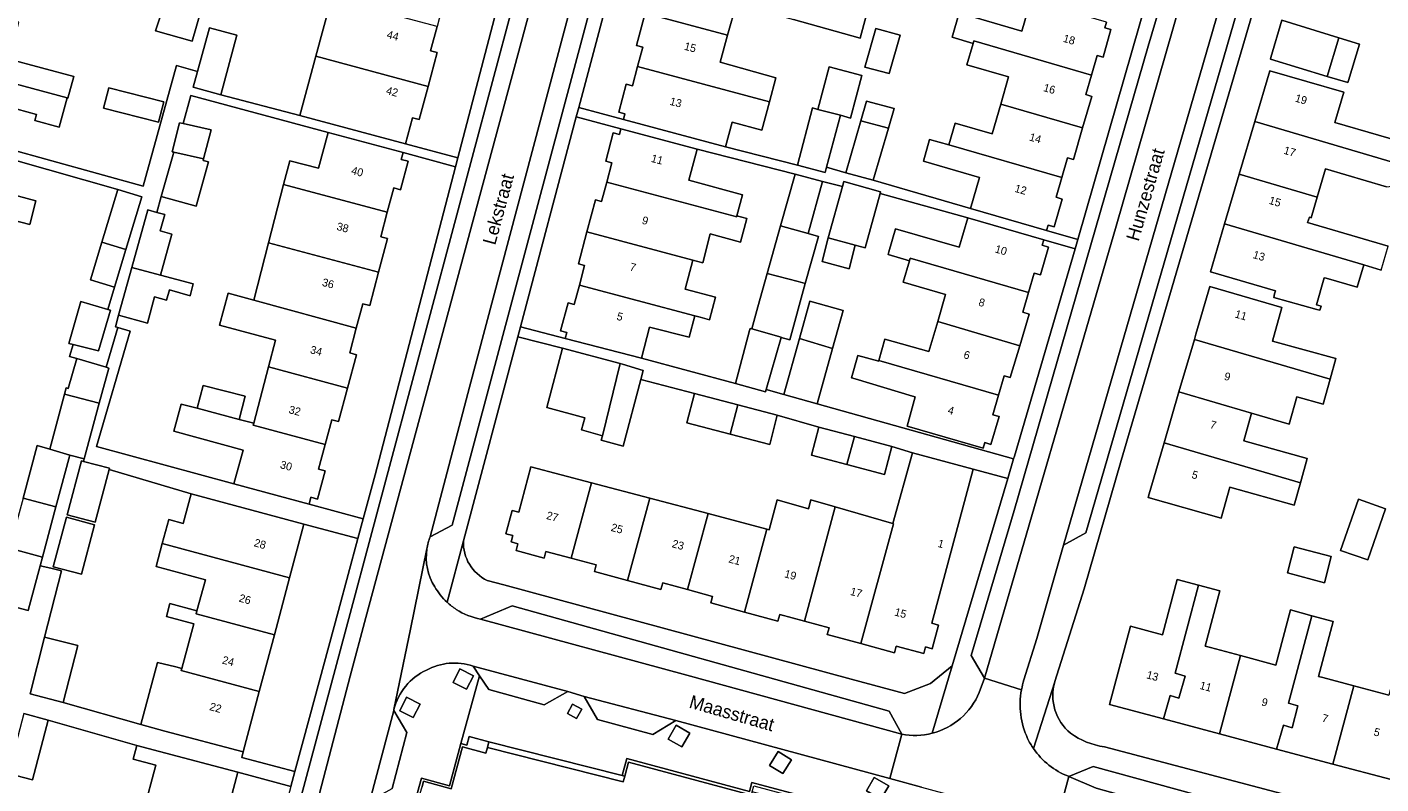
# Model space of a CAD drawing. Header units: metres. Extents: x 151448 to 154749, y 463108 to 465296.
# Tile 219 of 256: x 153521 to 153650, y 463618 to 463689. Entities that reach past the tile are written whole.
import ezdxf
from ezdxf.enums import TextEntityAlignment as Align

# ---------------------------------------------------------------- set-up
doc = ezdxf.new("R2010")
doc.units = ezdxf.units.M
for name, color, linetype, lineweight in [('B-PV-GR-GROENVOORZIENING-GV', 253, 'Continuous', 9), ('B-PV-IE-TERREINAFSCHEIDING_KUNSTMATIG_HEKWERK-G', 253, 'Continuous', 9), ('B-PV-IE-TERREINAFSCHEIDING_KUNSTMATIG_MUUR-GV', 253, 'Continuous', 9), ('B-PV-OG-BEBOUWING-GV', 1, 'Continuous', 9), ('B-PV-OG-BEBOUWING-T18', 2, 'Continuous', 9), ('B-PV-OG-TERREIN_ERF-GV', 253, 'Continuous', 9), ('B-PV-OG-TOPOGRAFIE-T18', 2, 'Continuous', 9), ('B-PV-VH-GESLOTENVERHARDING_KUNSTSTOF-GV', 253, 'Continuous', 9), ('B-PV-VH-OPENVERHARDING_BETONSTRAATSTEEN-GV', 253, 'Continuous', 9), ('B-PV-VH-OPENVERHARDING_STRAATBAKSTEEN-GV', 253, 'Continuous', 9), ('B-PV-VH-OPENVERHARDING_TEGEL-GV', 253, 'Continuous', 9)]:
    doc.layers.add(name, color=color, linetype=linetype, lineweight=lineweight)
doc.styles.add('Drong', font='txt', dxfattribs={"height": 1.8})

msp = doc.modelspace()

# ---------------------------------------------------------------- linework, layer by layer
at = {"layer": 'B-PV-GR-GROENVOORZIENING-GV', "flags": 128}
for points in [[(153563.412, 463627.831), (153562.126, 463628.482), (153561.475, 463627.198), (153562.759, 463626.548)], [(153558.348, 463625.136), (153557.062, 463625.787), (153556.411, 463624.503), (153557.695, 463623.853)], [(153572.33, 463624.256), (153573.197, 463623.764), (153573.699, 463624.648), (153572.83, 463625.139)], [(153583.955, 463622.395), (153582.658, 463623.135), (153581.912, 463621.825), (153583.208, 463621.086)], [(153577.533, 463618.357), (153564.877, 463621.556), (153564.729, 463621.016), (153577.633, 463617.754), (153577.777, 463618.292)], [(153593.614, 463619.854), (153592.359, 463620.637), (153591.539, 463619.323), (153592.794, 463618.54)], [(153602.846, 463617.39), (153601.471, 463618.184), (153600.73, 463616.902), (153602.106, 463616.108)]]:
    msp.add_lwpolyline(points, close=True, dxfattribs=at)
at = {"layer": 'B-PV-IE-TERREINAFSCHEIDING_KUNSTMATIG_HEKWERK-G', "flags": 128}
msp.add_lwpolyline([(153564.877, 463621.556), (153577.533, 463618.357)], dxfattribs=at)
at = {"layer": 'B-PV-IE-TERREINAFSCHEIDING_KUNSTMATIG_MUUR-GV', "flags": 128}
for points in [[(153564.729, 463621.016), (153564.877, 463621.556), (153563.009, 463622.068), (153562.786, 463621.255), (153562.224, 463621.409), (153561.122, 463617.386), (153558.474, 463618.112), (153557.943, 463616.173), (153558.204, 463616.102), (153558.365, 463616.689), (153558.526, 463617.277), (153558.672, 463617.812), (153561.291, 463617.094), (153562.384, 463621.082), (153564.582, 463620.48)], [(153577.533, 463618.357), (153577.777, 463618.292), (153578.135, 463619.631), (153589.804, 463616.502), (153589.884, 463616.802), (153590.039, 463617.379), (153594.771, 463616.11), (153594.619, 463615.544), (153594.482, 463615.035), (153595.043, 463614.885), (153597.153, 463614.319), (153597.438, 463615.386), (153602.173, 463614.116), (153602.007, 463613.497), (153602.296, 463613.42), (153602.533, 463614.301), (153589.849, 463617.702), (153589.62, 463616.848), (153577.966, 463619.973)]]:
    msp.add_lwpolyline(points, close=True, dxfattribs=at)
at = {"layer": 'B-PV-OG-BEBOUWING-GV', "flags": 128}
for points in [[(153579.722, 463690.695), (153587.551, 463688.608), (153588.382, 463691.603), (153593.791, 463690.102), (153600.123, 463688.345), (153600.709, 463690.45), (153598.224, 463691.142), (153594.162, 463692.23), (153594.131, 463692.111), (153581.61, 463695.448), (153581.118, 463693.602), (153580.538, 463693.757)], [(153512.071, 463692.057), (153511.245, 463688.979), (153511.808, 463688.828), (153511.139, 463686.337), (153524.829, 463682.662), (153524.902, 463682.642), (153525.453, 463684.696), (153519.325, 463686.345), (153520.232, 463689.866)], [(153536.683, 463688.048), (153537.597, 463691.13), (153534.185, 463692.031), (153533.23, 463689.027)], [(153559.109, 463683.756), (153559.972, 463686.975), (153559.335, 463687.145), (153559.951, 463689.444), (153549.923, 463692.132), (153548.437, 463686.617)], [(153622.092, 463684.838), (153622.63, 463686.701), (153623.207, 463686.534), (153623.941, 463689.163), (153623.388, 463689.323), (153623.542, 463689.854), (153616.352, 463691.952), (153615.486, 463688.985), (153609.534, 463690.722), (153608.864, 463688.424), (153610.864, 463687.84), (153610.929, 463688.065)], [(153587.551, 463688.608), (153579.722, 463690.695), (153578.906, 463687.634), (153579.485, 463687.479), (153578.996, 463685.643), (153591.528, 463682.303), (153592.135, 463684.58), (153586.841, 463686.049)], [(153639.148, 463686.495), (153639.1, 463686.331), (153644.498, 463684.702), (153645.593, 463688.362), (153640.193, 463690.036)], [(153537.206, 463685.183), (153536.793, 463683.668), (153539.414, 463682.954), (153540.954, 463688.61), (153538.334, 463689.324)], [(153602.897, 463684.991), (153603.921, 463688.609), (153601.621, 463689.26), (153600.584, 463685.595)], [(153610.864, 463687.84), (153610.276, 463685.815), (153614.237, 463684.669), (153613.485, 463682.069), (153621.265, 463679.811), (153622.134, 463682.808), (153621.554, 463682.976), (153622.092, 463684.838), (153610.929, 463688.065)], [(153645.593, 463688.362), (153644.498, 463684.702), (153646.452, 463684.112), (153646.515, 463684.32), (153647.552, 463687.755)], [(153524.057, 463679.875), (153524.829, 463682.662), (153511.139, 463686.337), (153510.47, 463683.846), (153509.876, 463684.005), (153509.124, 463681.197), (153509.718, 463681.038), (153509.577, 463680.514), (153519.046, 463677.891), (153520.073, 463681.598), (153521.904, 463681.091), (153521.744, 463680.516)], [(153548.437, 463686.617), (153546.923, 463680.993), (153556.963, 463678.301), (153557.629, 463680.783), (153558.266, 463680.612), (153559.109, 463683.756)], [(153578.996, 463685.643), (153578.507, 463683.808), (153577.922, 463683.964), (153577.211, 463681.296), (153577.796, 463681.14), (153577.654, 463680.609), (153587.35, 463678.024), (153587.976, 463680.372), (153590.812, 463679.616), (153591.528, 463682.303)], [(153596.123, 463681.577), (153598.258, 463681.014), (153599.231, 463680.757), (153600.294, 463684.786), (153597.185, 463685.606)], [(153639.034, 463685.246), (153637.611, 463680.429), (153652.927, 463675.909), (153653.506, 463677.93), (153645.231, 463680.325), (153646.066, 463683.211)], [(153528.769, 463683.63), (153528.275, 463681.684), (153533.501, 463680.358), (153533.994, 463682.301)], [(153600.201, 463680.502), (153602.835, 463679.808), (153603.377, 463681.653), (153600.728, 463682.356)], [(153596.939, 463676.09), (153598.258, 463681.014), (153596.123, 463681.577), (153595.608, 463681.713), (153594.174, 463676.297), (153596.808, 463675.6)], [(153613.485, 463682.069), (153612.674, 463679.266), (153609.172, 463680.278), (153608.572, 463678.202), (153619.282, 463675.109), (153619.822, 463676.98), (153620.395, 463676.814), (153621.265, 463679.811)], [(153534.95, 463677.519), (153537.773, 463676.88), (153538.507, 463679.635), (153535.855, 463680.225), (153535.484, 463680.308), (153534.787, 463677.558)], [(153584.66, 463677.807), (153577.412, 463679.735), (153577.265, 463679.184), (153576.681, 463679.34), (153575.971, 463676.673), (153576.556, 463676.517), (153576.067, 463674.679), (153588.418, 463671.393), (153588.437, 463671.467), (153588.975, 463673.475), (153583.871, 463674.843)], [(153600.201, 463680.502), (153598.79, 463675.57), (153601.376, 463674.843), (153602.835, 463679.808)], [(153637.611, 463680.429), (153636.139, 463675.439), (153643.548, 463673.251), (153644.342, 463675.937), (153650.127, 463674.223), (153652.533, 463674.533), (153652.927, 463675.909)], [(153518.919, 463673.69), (153519.72, 463676.789), (153510.077, 463679.361), (153509.951, 463678.889), (153509.376, 463679.042), (153508.662, 463676.341), (153509.231, 463676.189), (153508.727, 463674.298), (153518.789, 463671.615), (153518.717, 463671.328), (153521.266, 463670.637), (153521.834, 463672.912)], [(153555.221, 463671.806), (153555.84, 463674.125), (153556.487, 463673.953), (153557.221, 463676.653), (153556.561, 463676.829), (153556.733, 463677.471), (153549.598, 463679.389), (153548.689, 463676.007), (153545.959, 463676.708), (153545.375, 463674.434)], [(153619.282, 463675.109), (153608.572, 463678.202), (153606.73, 463678.722), (153606.143, 463676.663), (153611.475, 463675.124), (153610.623, 463672.174), (153617.834, 463670.092), (153617.981, 463670.601), (153618.562, 463670.433), (153619.323, 463673.071), (153618.742, 463673.239)], [(153537.773, 463676.88), (153534.95, 463677.519), (153533.768, 463673.305), (153537.077, 463672.376), (153538.258, 463676.584), (153537.733, 463676.732)], [(153576.067, 463674.679), (153575.578, 463672.84), (153574.993, 463672.996), (153574.183, 463669.952), (153584.233, 463667.269), (153585.209, 463667.005), (153585.878, 463669.752), (153588.767, 463668.978), (153589.367, 463671.218), (153588.437, 463671.467), (153588.418, 463671.393)], [(153592.585, 463670.532), (153595.203, 463669.812), (153596.555, 463674.744), (153593.96, 463675.421)], [(153602.022, 463673.58), (153602.072, 463673.764), (153598.595, 463674.717), (153598.464, 463674.246), (153597.109, 463669.385), (153599.676, 463668.682), (153600.61, 463668.426)], [(153649.614, 463666.329), (153650.283, 463668.597), (153642.623, 463670.843), (153642.803, 463671.341), (153642.967, 463671.282), (153643.548, 463673.251), (153636.139, 463675.439), (153634.744, 463670.717), (153647.969, 463666.814)], [(153528.12, 463668.982), (153530.411, 463668.29), (153531.915, 463673.27), (153529.624, 463673.962)], [(153543.959, 463668.926), (153554.406, 463666.137), (153555.254, 463669.313), (153554.602, 463669.487), (153555.221, 463671.806), (153545.375, 463674.434)], [(153533.7, 463665.847), (153534.774, 463669.732), (153533.659, 463670.041), (153534.087, 463671.589), (153533.344, 463671.794), (153532.472, 463672.035), (153530.961, 463666.572)], [(153617.575, 463669.184), (153610.365, 463671.284), (153609.555, 463668.502), (153603.487, 463670.249), (153602.854, 463668.051), (153602.781, 463667.797), (153604.822, 463667.21), (153604.893, 463667.457), (153616.12, 463664.187), (153616.659, 463666.04), (153617.257, 463665.865), (153618.008, 463668.506), (153617.427, 463668.675)], [(153643.514, 463662.6), (153643.799, 463662.521), (153643.908, 463662.913), (153643.483, 463663.031), (153644.2, 463665.606), (153644.406, 463665.546), (153647.344, 463664.698), (153647.969, 463666.814), (153634.744, 463670.717), (153633.403, 463666.171), (153639.572, 463664.35), (153639.487, 463664.06), (153639.433, 463663.736)], [(153574.183, 463669.952), (153573.374, 463666.908), (153573.958, 463666.752), (153573.467, 463664.904), (153584.434, 463661.986), (153584.944, 463661.851), (153585.816, 463661.62), (153586.385, 463663.767), (153583.508, 463664.529), (153584.233, 463667.269)], [(153592.585, 463670.532), (153591.31, 463665.998), (153594.255, 463665.239), (153594.928, 463665.049), (153596.176, 463669.528), (153595.203, 463669.812)], [(153596.514, 463667.142), (153599.081, 463666.452), (153599.676, 463668.682), (153597.109, 463669.385)], [(153530.411, 463668.29), (153528.12, 463668.982), (153527.04, 463665.406), (153529.331, 463664.714)], [(153542.555, 463663.462), (153552.284, 463660.802), (153552.907, 463663.135), (153553.558, 463662.961), (153554.406, 463666.137), (153543.959, 463668.926)], [(153604.822, 463667.21), (153604.235, 463665.171), (153608.244, 463664.003), (153607.5, 463661.45), (153615.292, 463659.141), (153616.185, 463662.158), (153615.58, 463662.334), (153616.12, 463664.187), (153604.893, 463667.457)], [(153533.7, 463665.847), (153530.961, 463666.572), (153529.711, 463662.056), (153532.442, 463661.3), (153533.126, 463663.776), (153534.246, 463663.464), (153534.543, 463664.439), (153536.509, 463663.886), (153536.795, 463665.012)], [(153592.633, 463659.934), (153593.444, 463659.718), (153594.928, 463665.049), (153594.255, 463665.239), (153591.31, 463665.998), (153590.418, 463662.827), (153589.84, 463660.74), (153592.641, 463659.963)], [(153573.467, 463664.904), (153572.975, 463663.055), (153572.39, 463663.211), (153571.683, 463660.553), (153572.268, 463660.397), (153572.119, 463659.839), (153579.361, 463657.966), (153580.126, 463660.923), (153583.906, 463659.946), (153584.434, 463661.986)], [(153631.878, 463659.747), (153644.764, 463655.97), (153645.308, 463657.921), (153639.31, 463659.595), (153640.196, 463662.77), (153633.351, 463664.776), (153632.019, 463660.23)], [(153525.392, 463659.255), (153527.79, 463658.655), (153528.925, 463662.52), (153528.689, 463662.588), (153526.128, 463663.331), (153524.979, 463659.358)], [(153552.284, 463660.802), (153542.555, 463663.462), (153540.109, 463664.13), (153539.306, 463661.11), (153544.607, 463659.661), (153543.949, 463657.141), (153551.445, 463655.124), (153552.299, 463658.298), (153551.662, 463658.469)], [(153594.371, 463659.82), (153597.511, 463658.899), (153598.512, 463662.481), (153595.361, 463663.362)], [(153592.633, 463659.934), (153592.641, 463659.963), (153589.84, 463660.74), (153589.836, 463660.741), (153589.688, 463660.782), (153589.633, 463660.583), (153588.308, 463655.557), (153591.146, 463654.772), (153591.205, 463654.978)], [(153606.671, 463658.602), (153602.487, 463659.772), (153601.923, 463657.753), (153613.282, 463654.445), (153613.821, 463656.293), (153614.398, 463656.125), (153615.292, 463659.141), (153607.5, 463661.45)], [(153597.511, 463658.899), (153594.371, 463659.82), (153592.887, 463654.508), (153596.038, 463653.628)], [(153644.764, 463655.97), (153631.878, 463659.747), (153630.415, 463654.757), (153637.289, 463652.742), (153640.878, 463651.691), (153641.608, 463654.313), (153644.107, 463653.616)], [(153525.735, 463657.926), (153524.924, 463655.088), (153524.735, 463655.142), (153524.573, 463654.541), (153527.876, 463653.685), (153528.789, 463657.033), (153528.529, 463657.109)], [(153573.661, 463651.164), (153575.661, 463650.609), (153577.342, 463657.465), (153571.863, 463658.909), (153570.383, 463653.294), (153573.976, 463652.297)], [(153613.282, 463654.445), (153601.923, 463657.753), (153601.9, 463657.672), (153599.919, 463658.226), (153599.325, 463656.099), (153599.667, 463655.997), (153605.099, 463654.374), (153605.364, 463654.298), (153604.615, 463651.523), (153611.82, 463649.425), (153611.975, 463649.958), (153612.556, 463649.789), (153613.325, 463652.427), (153612.744, 463652.596)], [(153543.949, 463657.141), (153542.551, 463651.796), (153542.504, 463651.616), (153549.325, 463649.782), (153549.954, 463652.122), (153550.592, 463651.951), (153551.445, 463655.124)], [(153579.312, 463655.939), (153579.539, 463656.797), (153577.573, 463657.404), (153577.342, 463657.465), (153575.661, 463650.609), (153575.548, 463650.184), (153577.643, 463649.63)], [(153537.158, 463653.216), (153541.167, 463652.16), (153541.727, 463654.349), (153537.747, 463655.367)], [(153524.573, 463654.541), (153523.165, 463649.328), (153525.092, 463648.774), (153526.436, 463648.412), (153527.876, 463653.685)], [(153588.505, 463653.538), (153584.393, 463654.612), (153583.669, 463651.837), (153587.781, 463650.763)], [(153628.998, 463649.918), (153641.946, 463646.125), (153642.594, 463648.446), (153636.56, 463650.13), (153637.289, 463652.742), (153630.415, 463654.757)], [(153541.167, 463652.16), (153537.158, 463653.216), (153535.639, 463653.616), (153534.956, 463651.028), (153541.53, 463649.251), (153540.665, 463646.049), (153547.802, 463644.12), (153547.977, 463644.771), (153548.615, 463644.6), (153549.333, 463647.27), (153548.696, 463647.442), (153549.325, 463649.782), (153542.504, 463651.616), (153542.551, 463651.796)], [(153592.267, 463652.556), (153588.505, 463653.538), (153587.781, 463650.763), (153591.543, 463649.781)], [(153596.214, 463651.43), (153595.51, 463648.774), (153598.877, 463647.881), (153599.584, 463650.537)], [(153603.154, 463649.59), (153599.584, 463650.537), (153598.877, 463647.881), (153602.45, 463646.934)], [(153523.165, 463649.328), (153521.977, 463649.683), (153520.633, 463644.668), (153523.764, 463643.85), (153525.092, 463648.774)], [(153603.234, 463642.277), (153603.303, 463642.258), (153600.207, 463630.879), (153603.397, 463630.011), (153603.57, 463630.652), (153606.175, 463629.949), (153606.338, 463630.558), (153606.985, 463630.384), (153607.59, 463632.634), (153606.943, 463632.808), (153610.872, 463647.434), (153605.094, 463648.984)], [(153641.946, 463646.125), (153628.998, 463649.918), (153627.587, 463645.103), (153627.479, 463644.735), (153634.425, 463642.796), (153635.241, 463645.718), (153641.356, 463644.011)], [(153528.816, 463647.392), (153528.848, 463647.513), (153526.371, 463648.173), (153526.191, 463648.221), (153524.825, 463643.1), (153527.482, 463642.392)], [(153574.608, 463646.149), (153568.87, 463647.67), (153567.726, 463643.35), (153567.098, 463643.517), (153566.498, 463641.305), (153567.139, 463641.135), (153566.977, 463640.523), (153567.631, 463640.347), (153567.462, 463639.719), (153570.117, 463639.003), (153570.286, 463639.63), (153572.675, 463638.986)], [(153545.946, 463637.131), (153547.3, 463642.211), (153536.612, 463645.091), (153535.852, 463642.272), (153534.473, 463642.643), (153533.861, 463640.39)], [(153574.608, 463646.149), (153572.675, 463638.986), (153575.065, 463638.341), (153574.895, 463637.714), (153578.054, 463636.862), (153580.162, 463644.678)], [(153520.633, 463644.668), (153519.363, 463639.927), (153522.48, 463639.085), (153523.764, 463643.85)], [(153578.054, 463636.862), (153581.212, 463636.01), (153581.381, 463636.638), (153583.747, 463635.999), (153585.693, 463643.212), (153580.162, 463644.678)], [(153589.138, 463633.871), (153592.331, 463633.008), (153592.501, 463633.638), (153594.843, 463633.006), (153597.769, 463643.854), (153595.452, 463644.524), (153595.22, 463643.665), (153592.267, 463644.515), (153591.499, 463641.674), (153591.263, 463641.737)], [(153600.207, 463630.879), (153603.303, 463642.258), (153603.234, 463642.277), (153603.127, 463642.306), (153597.769, 463643.854), (153594.843, 463633.006), (153597.185, 463632.374), (153597.016, 463631.747)], [(153648.354, 463638.828), (153650.043, 463643.68), (153647.458, 463644.58), (153645.769, 463639.728)], [(153527.43, 463642.157), (153524.763, 463642.868), (153523.511, 463638.17), (153526.178, 463637.459)], [(153589.138, 463633.871), (153591.263, 463641.737), (153585.693, 463643.212), (153583.747, 463635.999), (153586.114, 463635.361), (153585.945, 463634.734)], [(153519.363, 463639.927), (153518.002, 463634.846), (153521.117, 463634.029), (153522.262, 463638.275), (153522.48, 463639.085)], [(153544.502, 463631.714), (153545.946, 463637.131), (153533.861, 463640.39), (153533.264, 463638.193), (153537.947, 463636.92), (153537.153, 463633.999), (153537.076, 463633.717)], [(153641.368, 463640.072), (153640.715, 463637.582), (153644.23, 463636.66), (153644.883, 463639.15)], [(153628.951, 463623.743), (153629.571, 463625.944), (153630.404, 463625.705), (153631.001, 463627.788), (153630.049, 463628.087), (153632.28, 463636.424), (153630.251, 463636.966), (153628.845, 463631.707), (153625.802, 463632.52), (153623.823, 463625.113)], [(153630.049, 463628.087), (153631.001, 463627.788), (153630.404, 463625.705), (153629.571, 463625.944), (153628.951, 463623.743), (153634.273, 463622.321), (153636.254, 463629.741), (153633.407, 463630.501), (153632.906, 463630.635), (153634.308, 463635.882), (153632.28, 463636.424)], [(153543.065, 463626.322), (153544.502, 463631.714), (153537.076, 463633.717), (153537.153, 463633.999), (153534.587, 463634.698), (153534.249, 463633.457), (153536.857, 463632.747), (153535.708, 463628.52), (153535.655, 463628.324)], [(153643.028, 463633.528), (153640.999, 463634.071), (153639.603, 463628.846), (153636.254, 463629.741), (153634.273, 463622.321), (153639.686, 463620.874), (153640.328, 463623.133), (153641.162, 463622.893), (153641.699, 463624.976), (153640.806, 463625.216)], [(153647.009, 463626.871), (153644.063, 463627.659), (153643.661, 463627.766), (153645.057, 463632.986), (153643.028, 463633.528), (153640.806, 463625.216), (153641.699, 463624.976), (153641.162, 463622.893), (153640.328, 463623.133), (153639.686, 463620.874), (153645.026, 463619.447)], [(153522.678, 463631.503), (153521.302, 463626.108), (153524.453, 463625.304), (153525.829, 463630.699)], [(153650.554, 463617.97), (153651.255, 463620.554), (153652.148, 463620.315), (153652.626, 463622.279), (153651.673, 463622.518), (153653.839, 463630.628), (153651.749, 463631.186), (153650.357, 463625.977), (153647.009, 463626.871), (153645.026, 463619.447)], [(153541.54, 463620.603), (153543.065, 463626.322), (153535.655, 463628.324), (153535.708, 463628.52), (153535.145, 463628.673), (153533.41, 463629.102), (153531.834, 463623.19), (153534.1, 463622.586)], [(153523.035, 463623.623), (153520.72, 463624.239), (153519.211, 463618.566), (153521.526, 463617.95)], [(153533.585, 463620.653), (153531.449, 463621.223), (153531.104, 463619.928), (153533.24, 463619.358), (153532.074, 463614.984), (153532.027, 463614.808), (153539.467, 463612.824), (153541.025, 463618.67)]]:
    msp.add_lwpolyline(points, close=True, dxfattribs=at)
at = {"layer": 'B-PV-OG-TERREIN_ERF-GV', "flags": 128}
for points in [[(153581.198, 463710.995), (153573.407, 463681.74), (153577.654, 463680.609), (153577.796, 463681.14), (153577.211, 463681.296), (153577.922, 463683.964), (153578.507, 463683.808), (153578.996, 463685.643), (153579.485, 463687.479), (153578.906, 463687.634), (153579.722, 463690.695)], [(153641.366, 463704.441), (153638.494, 463694.517), (153624.934, 463648.241), (153621.396, 463636.082), (153618.624, 463627.293), (153618.611, 463627.253)], [(153623.542, 463689.854), (153623.388, 463689.323), (153623.941, 463689.163), (153623.207, 463686.534), (153622.63, 463686.701), (153622.092, 463684.838), (153621.554, 463682.976), (153622.134, 463682.808), (153621.265, 463679.811), (153620.395, 463676.814), (153619.822, 463676.98), (153619.282, 463675.109), (153618.742, 463673.239), (153619.323, 463673.071), (153618.562, 463670.433), (153617.981, 463670.601), (153617.834, 463670.092), (153620.818, 463669.23), (153628.87, 463697.323)], [(153519.046, 463677.891), (153532.048, 463674.289), (153535.219, 463685.733), (153537.206, 463685.183), (153538.334, 463689.324), (153540.954, 463688.61), (153539.414, 463682.954), (153546.923, 463680.993), (153548.437, 463686.617), (153549.923, 463692.132)], [(153588.382, 463691.603), (153587.551, 463688.608), (153586.841, 463686.049), (153592.135, 463684.58), (153591.528, 463682.303), (153590.812, 463679.616), (153587.976, 463680.372), (153587.35, 463678.024), (153594.174, 463676.297), (153595.608, 463681.713), (153596.123, 463681.577), (153597.185, 463685.606), (153600.294, 463684.786), (153599.231, 463680.757), (153598.258, 463681.014), (153596.939, 463676.09), (153598.79, 463675.57)], [(153598.79, 463675.57), (153600.201, 463680.502), (153600.728, 463682.356), (153603.377, 463681.653), (153602.835, 463679.808), (153601.376, 463674.843), (153610.623, 463672.174), (153611.475, 463675.124), (153606.143, 463676.663), (153606.73, 463678.722), (153608.572, 463678.202), (153609.172, 463680.278), (153612.674, 463679.266), (153613.485, 463682.069), (153614.237, 463684.669), (153610.276, 463685.815), (153610.864, 463687.84), (153608.864, 463688.424), (153609.534, 463690.722), (153615.486, 463688.985), (153616.352, 463691.952)], [(153600.709, 463690.45), (153600.123, 463688.345), (153593.791, 463690.102)], [(153519.325, 463686.345), (153525.453, 463684.696), (153524.902, 463682.642), (153524.829, 463682.662), (153524.057, 463679.875), (153521.744, 463680.516), (153521.904, 463681.091), (153520.073, 463681.598)], [(153649.614, 463666.329), (153647.969, 463666.814), (153647.344, 463664.698), (153644.406, 463665.546), (153644.2, 463665.606), (153643.483, 463663.031), (153643.908, 463662.913), (153643.799, 463662.521), (153643.514, 463662.6), (153639.433, 463663.736), (153639.487, 463664.06), (153639.572, 463664.35), (153633.403, 463666.171), (153634.744, 463670.717), (153636.139, 463675.439), (153637.611, 463680.429), (153639.034, 463685.246), (153646.066, 463683.211), (153645.231, 463680.325), (153653.506, 463677.93)], [(153520.633, 463644.668), (153521.977, 463649.683), (153523.165, 463649.328), (153524.573, 463654.541), (153524.735, 463655.142), (153524.924, 463655.088), (153525.735, 463657.926), (153525.061, 463658.123), (153525.392, 463659.255), (153524.979, 463659.358), (153526.128, 463663.331), (153528.689, 463662.588), (153529.331, 463664.714), (153527.04, 463665.406), (153528.12, 463668.982), (153529.624, 463673.962), (153519.72, 463676.789)], [(153650.127, 463674.223), (153644.342, 463675.937), (153643.548, 463673.251), (153642.967, 463671.282), (153642.803, 463671.341), (153642.623, 463670.843), (153650.283, 463668.597)], [(153518.919, 463673.69), (153521.834, 463672.912), (153521.266, 463670.637), (153518.717, 463671.328)], [(153598.877, 463647.881), (153595.51, 463648.774), (153596.214, 463651.43), (153592.267, 463652.556), (153591.543, 463649.781), (153587.781, 463650.763), (153583.669, 463651.837), (153584.393, 463654.612), (153579.312, 463655.939), (153577.643, 463649.63), (153575.548, 463650.184), (153575.661, 463650.609), (153573.661, 463651.164), (153573.976, 463652.297), (153570.383, 463653.294), (153571.863, 463658.909), (153567.613, 463659.985), (153562.455, 463640.62)], [(153564.727, 463636.87), (153566.303, 463636.443), (153599.289, 463627.507), (153604.344, 463626.155), (153606.829, 463627.08), (153608.869, 463628.777), (153614.156, 463646.553), (153610.872, 463647.434), (153606.943, 463632.808), (153607.59, 463632.634), (153606.985, 463630.384), (153606.338, 463630.558), (153606.175, 463629.949), (153603.57, 463630.652), (153603.397, 463630.011), (153600.207, 463630.879), (153597.016, 463631.747), (153597.185, 463632.374), (153594.843, 463633.006), (153592.501, 463633.638), (153592.331, 463633.008), (153589.138, 463633.871), (153585.945, 463634.734), (153586.114, 463635.361), (153583.747, 463635.999), (153581.381, 463636.638), (153581.212, 463636.01), (153578.054, 463636.862), (153574.895, 463637.714), (153575.065, 463638.341), (153572.675, 463638.986), (153570.286, 463639.63), (153570.117, 463639.003), (153567.462, 463639.719), (153567.631, 463640.347), (153566.977, 463640.523), (153567.139, 463641.135), (153566.498, 463641.305), (153567.098, 463643.517), (153567.726, 463643.35), (153568.87, 463647.67), (153574.608, 463646.149), (153580.162, 463644.678), (153585.693, 463643.212), (153591.263, 463641.737), (153591.499, 463641.674), (153592.267, 463644.515), (153595.22, 463643.665), (153595.452, 463644.524), (153597.769, 463643.854), (153603.127, 463642.306), (153603.234, 463642.277), (153605.094, 463648.984), (153603.154, 463649.59), (153602.45, 463646.934), (153598.877, 463647.881)], [(153650.554, 463617.97), (153645.026, 463619.447), (153639.686, 463620.874), (153634.273, 463622.321), (153628.951, 463623.743), (153623.823, 463625.113), (153625.802, 463632.52), (153628.845, 463631.707), (153630.251, 463636.966), (153632.28, 463636.424), (153634.308, 463635.882), (153632.906, 463630.635), (153633.407, 463630.501), (153636.254, 463629.741), (153639.603, 463628.846), (153640.999, 463634.071), (153643.028, 463633.528), (153645.057, 463632.986), (153643.661, 463627.766), (153644.063, 463627.659), (153647.009, 463626.871), (153650.357, 463625.977)], [(153532.074, 463614.984), (153533.24, 463619.358), (153531.104, 463619.928), (153531.449, 463621.223), (153523.035, 463623.623), (153521.526, 463617.95), (153519.211, 463618.566)], [(153623.326, 463621.084), (153657.636, 463612.052)], [(153546.077, 463617.324), (153541.025, 463618.67), (153539.467, 463612.824)]]:
    msp.add_lwpolyline(points, dxfattribs=at)
for points in [[(153559.951, 463689.444), (153559.335, 463687.145), (153559.972, 463686.975), (153559.109, 463683.756), (153558.266, 463680.612), (153557.629, 463680.783), (153556.963, 463678.301), (153561.929, 463676.968), (153569.197, 463704.793), (153564.389, 463706.094), (153564.219, 463705.456), (153564.872, 463705.282), (153564.149, 463702.568), (153563.497, 463702.742), (153562.882, 463700.435), (153562.268, 463698.128), (153562.902, 463697.959), (153562.052, 463694.765), (153561.202, 463691.572), (153560.567, 463691.742)], [(153536.683, 463688.048), (153533.23, 463689.027), (153534.185, 463692.031), (153537.597, 463691.13)], [(153644.498, 463684.702), (153639.1, 463686.331), (153639.148, 463686.495), (153640.193, 463690.036), (153645.593, 463688.362), (153647.552, 463687.755), (153646.515, 463684.32), (153646.452, 463684.112)], [(153601.621, 463689.26), (153603.921, 463688.609), (153602.897, 463684.991), (153600.584, 463685.595)], [(153528.769, 463683.63), (153533.994, 463682.301), (153533.501, 463680.358), (153528.275, 463681.684)], [(153537.158, 463653.216), (153537.747, 463655.367), (153541.727, 463654.349), (153541.167, 463652.16), (153542.551, 463651.796), (153543.949, 463657.141), (153544.607, 463659.661), (153539.306, 463661.11), (153540.109, 463664.13), (153542.555, 463663.462), (153543.959, 463668.926), (153545.375, 463674.434), (153545.959, 463676.708), (153548.689, 463676.007), (153549.598, 463679.389), (153536.581, 463682.888), (153535.855, 463680.225), (153538.507, 463679.635), (153537.773, 463676.88), (153537.733, 463676.732), (153538.258, 463676.584), (153537.077, 463672.376), (153533.768, 463673.305), (153533.344, 463671.794), (153534.087, 463671.589), (153533.659, 463670.041), (153534.774, 463669.732), (153533.7, 463665.847), (153536.795, 463665.012), (153536.509, 463663.886), (153534.543, 463664.439), (153534.246, 463663.464), (153533.126, 463663.776), (153532.442, 463661.3), (153529.711, 463662.056), (153529.401, 463660.936), (153529.629, 463660.869), (153530.807, 463660.524), (153527.606, 463649.577), (153540.665, 463646.049), (153541.53, 463649.251), (153534.956, 463651.028), (153535.639, 463653.616)], [(153574.183, 463669.952), (153574.993, 463672.996), (153575.578, 463672.84), (153576.067, 463674.679), (153576.556, 463676.517), (153575.971, 463676.673), (153576.681, 463679.34), (153577.265, 463679.184), (153577.412, 463679.735), (153573.173, 463680.862), (153567.867, 463660.939), (153567.867, 463660.938), (153572.119, 463659.839), (153572.268, 463660.397), (153571.683, 463660.553), (153572.39, 463663.211), (153572.975, 463663.055), (153573.467, 463664.904), (153573.958, 463666.752), (153573.374, 463666.908)], [(153552.284, 463660.802), (153551.662, 463658.469), (153552.299, 463658.298), (153551.445, 463655.124), (153550.592, 463651.951), (153549.954, 463652.122), (153549.325, 463649.782), (153548.696, 463647.442), (153549.333, 463647.27), (153548.615, 463644.6), (153547.977, 463644.771), (153547.802, 463644.12), (153552.944, 463642.73), (153554.07, 463646.882), (153561.711, 463676.133), (153556.733, 463677.471), (153556.561, 463676.829), (153557.221, 463676.653), (153556.487, 463673.953), (153555.84, 463674.125), (153555.221, 463671.806), (153554.602, 463669.487), (153555.254, 463669.313), (153554.406, 463666.137), (153553.558, 463662.961), (153552.907, 463663.135)], [(153591.31, 463665.998), (153592.585, 463670.532), (153593.96, 463675.421), (153584.66, 463677.807), (153583.871, 463674.843), (153588.975, 463673.475), (153588.437, 463671.467), (153589.367, 463671.218), (153588.767, 463668.978), (153585.878, 463669.752), (153585.209, 463667.005), (153584.233, 463667.269), (153583.508, 463664.529), (153586.385, 463663.767), (153585.816, 463661.62), (153584.944, 463661.851), (153584.434, 463661.986), (153583.906, 463659.946), (153580.126, 463660.923), (153579.361, 463657.966), (153588.308, 463655.557), (153589.633, 463660.583), (153589.688, 463660.782), (153589.836, 463660.741), (153589.84, 463660.74), (153590.418, 463662.827)], [(153594.371, 463659.82), (153595.361, 463663.362), (153598.512, 463662.481), (153597.511, 463658.899), (153596.038, 463653.628), (153614.709, 463648.414), (153614.784, 463648.666), (153620.554, 463668.334), (153617.575, 463669.184), (153617.427, 463668.675), (153618.008, 463668.506), (153617.257, 463665.865), (153616.659, 463666.04), (153616.12, 463664.187), (153615.58, 463662.334), (153616.185, 463662.158), (153615.292, 463659.141), (153614.398, 463656.125), (153613.821, 463656.293), (153613.282, 463654.445), (153612.744, 463652.596), (153613.325, 463652.427), (153612.556, 463649.789), (153611.975, 463649.958), (153611.82, 463649.425), (153604.615, 463651.523), (153605.364, 463654.298), (153605.099, 463654.374), (153599.667, 463655.997), (153599.325, 463656.099), (153599.919, 463658.226), (153601.9, 463657.672), (153601.923, 463657.753), (153602.487, 463659.772), (153606.671, 463658.602), (153607.5, 463661.45), (153608.244, 463664.003), (153604.235, 463665.171), (153604.822, 463667.21), (153602.781, 463667.797), (153602.854, 463668.051), (153603.487, 463670.249), (153609.555, 463668.502), (153610.365, 463671.284), (153602.022, 463673.58), (153600.61, 463668.426), (153599.676, 463668.682), (153599.081, 463666.452), (153596.514, 463667.142), (153597.109, 463669.385), (153598.464, 463674.246), (153596.555, 463674.744), (153595.203, 463669.812), (153596.176, 463669.528), (153594.928, 463665.049), (153593.444, 463659.718), (153592.633, 463659.934), (153591.205, 463654.978), (153592.887, 463654.508)], [(153636.56, 463650.13), (153642.594, 463648.446), (153641.946, 463646.125), (153641.356, 463644.011), (153635.241, 463645.718), (153634.425, 463642.796), (153627.479, 463644.735), (153627.587, 463645.103), (153628.998, 463649.918), (153630.415, 463654.757), (153631.878, 463659.747), (153632.019, 463660.23), (153633.351, 463664.776), (153640.196, 463662.77), (153639.31, 463659.595), (153645.308, 463657.921), (153644.764, 463655.97), (153644.107, 463653.616), (153641.608, 463654.313), (153640.878, 463651.691), (153637.289, 463652.742)], [(153533.41, 463629.102), (153535.145, 463628.673), (153535.708, 463628.52), (153536.857, 463632.747), (153534.249, 463633.457), (153534.587, 463634.698), (153537.153, 463633.999), (153537.947, 463636.92), (153533.264, 463638.193), (153533.861, 463640.39), (153534.473, 463642.643), (153535.852, 463642.272), (153536.612, 463645.091), (153528.816, 463647.392), (153527.482, 463642.392), (153524.825, 463643.1), (153526.191, 463648.221), (153526.371, 463648.173), (153526.436, 463648.412), (153525.092, 463648.774), (153523.764, 463643.85), (153522.48, 463639.085), (153522.262, 463638.275), (153523.28, 463638.024), (153524.279, 463637.778), (153522.678, 463631.503), (153525.829, 463630.699), (153524.453, 463625.304), (153531.834, 463623.19)], [(153648.354, 463638.828), (153645.769, 463639.728), (153647.458, 463644.58), (153650.043, 463643.68)], [(153527.43, 463642.157), (153526.178, 463637.459), (153523.511, 463638.17), (153524.763, 463642.868)], [(153544.502, 463631.714), (153543.065, 463626.322), (153541.54, 463620.603), (153541.402, 463620.087), (153546.456, 463618.739), (153547.831, 463623.871), (153550.582, 463634.018), (153552.433, 463640.843), (153547.3, 463642.211), (153545.946, 463637.131)], [(153641.368, 463640.072), (153644.883, 463639.15), (153644.23, 463636.66), (153640.715, 463637.582)]]:
    msp.add_lwpolyline(points, close=True, dxfattribs=at)
at = {"layer": 'B-PV-OG-TERREIN_ERF-GV'}
for points in [[(153562.455, 463640.62, 0.3004787), (153564.727, 463636.87)], [(153618.611, 463627.253, 0.2972542), (153620.116, 463622.371)], [(153620.116, 463622.371, 0.119899), (153623.326, 463621.084)]]:
    msp.add_lwpolyline(points, format="xyb", dxfattribs=at)
at = {"layer": 'B-PV-VH-GESLOTENVERHARDING_KUNSTSTOF-GV', "flags": 128}
msp.add_lwpolyline([(153595.043, 463614.885), (153594.482, 463615.035), (153594.619, 463615.544), (153589.884, 463616.802), (153589.804, 463616.502), (153578.135, 463619.631), (153577.777, 463618.292), (153577.633, 463617.754), (153564.729, 463621.016), (153564.582, 463620.48), (153562.384, 463621.082), (153561.291, 463617.094), (153558.672, 463617.812), (153558.526, 463617.277)], dxfattribs=at)
at = {"layer": 'B-PV-VH-OPENVERHARDING_BETONSTRAATSTEEN-GV', "flags": 128}
for points in [[(153551.694, 463633.729), (153542.331, 463598.775), (153542.573, 463598.387), (153543.393, 463597.072), (153543.575, 463596.777), (153543.9, 463598.022), (153551.704, 463627.791), (153553.193, 463633.342), (153574.532, 463712.306), (153577.127, 463721.939), (153577.015, 463721.964), (153577.288, 463723.006), (153577.068, 463722.7), (153575.147, 463721.561), (153572.729, 463712.65), (153569.089, 463698.671)], [(153563.042, 463655.222), (153559.291, 463641.009), (153561.377, 463642.106), (153579.738, 463710.838), (153582.026, 463719.464), (153581.982, 463719.822), (153581.046, 463721.598), (153581.01, 463721.982), (153580.721, 463720.964), (153580.552, 463721.005), (153577.993, 463711.381)], [(153635.115, 463707.514), (153633.018, 463706.408), (153630.262, 463696.971), (153627.491, 463687.563), (153614.749, 463643.504), (153610.673, 463629.74), (153611.947, 463627.595), (153624.446, 463670.493), (153631.876, 463696.381), (153634.91, 463706.779)], [(153619.442, 463640.221), (153621.557, 463641.377), (153637.075, 463694.861), (153639.857, 463704.427), (153638.696, 463706.48), (153638.497, 463705.732), (153635.444, 463695.323)], [(153604.081, 463622.289), (153602.897, 463624.462), (153567.102, 463634.478), (153564.094, 463633.205), (153583.686, 463627.897)], [(153572.376, 463626.343), (153563.37, 463628.745), (153563.986, 463627.834), (153564.882, 463626.51), (153570.115, 463625.07)], [(153582.634, 463623.584), (153573.925, 463625.865), (153575.199, 463623.691), (153580.431, 463622.251)], [(153555.834, 463624.537), (153553.584, 463615.973), (153555.699, 463617.13), (153557.079, 463622.452)]]:
    msp.add_lwpolyline(points, close=True, dxfattribs=at)
msp.add_lwpolyline([(153657.928, 463609.435), (153622.251, 463619.213), (153619.957, 463618.266), (153622.544, 463617.16), (153625.277, 463616.409), (153641.424, 463612.209), (153657.657, 463607.948)], dxfattribs=at)
at = {"layer": 'B-PV-VH-OPENVERHARDING_STRAATBAKSTEEN-GV', "flags": 128}
for points in [[(153559.291, 463641.009), (153563.042, 463655.222), (153577.993, 463711.381), (153580.552, 463721.005), (153577.127, 463721.939), (153574.532, 463712.306), (153553.193, 463633.342), (153551.704, 463627.791), (153543.9, 463598.022)], [(153615.696, 463627.438), (153616.924, 463631.362), (153619.442, 463640.221), (153635.444, 463695.323), (153638.497, 463705.732), (153634.91, 463706.779), (153631.876, 463696.381), (153624.446, 463670.493), (153611.947, 463627.595), (153615.459, 463626.496)], [(153543.9, 463598.022), (153548.424, 463596.773), (153550.435, 463604.35), (153550.887, 463605.926), (153553.194, 463614.518), (153553.584, 463615.973), (153555.834, 463624.537), (153555.846, 463624.581), (153555.857, 463624.632), (153557.42, 463632.248), (153558.991, 463639.865)], [(153558.991, 463639.865), (153557.42, 463632.248), (153555.857, 463624.632)], [(153563.37, 463628.745), (153572.376, 463626.343), (153573.925, 463625.865), (153582.634, 463623.584), (153602.939, 463618.079), (153604.081, 463622.289), (153583.686, 463627.897), (153564.094, 463633.205)], [(153615.459, 463626.496), (153611.947, 463627.595), (153611.453, 463626.249)], [(153604.081, 463622.289), (153602.939, 463618.079), (153605.974, 463617.256), (153618.764, 463613.822), (153619.957, 463618.266), (153619.907, 463618.288)], [(153657.657, 463607.948), (153641.424, 463612.209), (153625.277, 463616.409), (153622.544, 463617.16), (153619.957, 463618.266), (153618.764, 463613.822), (153652.563, 463604.747), (153654.081, 463601.96), (153656.503, 463597.509), (153656.591, 463597.509), (153663.13, 463610.682), (153662.898, 463610.435)]]:
    msp.add_lwpolyline(points, dxfattribs=at)
at = {"layer": 'B-PV-VH-OPENVERHARDING_STRAATBAKSTEEN-GV'}
for points in [[(153559.729, 463636.28, -0.1791257), (153558.991, 463639.865)], [(153558.991, 463639.865, -0.0557761), (153559.291, 463641.009)], [(153560.906, 463634.805, -0.0741203), (153559.729, 463636.28)], [(153561.78, 463634.125, -0.0437194), (153560.906, 463634.805)], [(153564.094, 463633.205, -0.0984345), (153561.78, 463634.125)], [(153555.857, 463624.632, -0.2268145), (153558.938, 463628.367)], [(153558.938, 463628.367, -0.2044363), (153563.37, 463628.745)], [(153615.459, 463626.496, -0.0329591), (153615.696, 463627.438)], [(153611.453, 463626.249, -0.2365758), (153606.967, 463622.37)], [(153616.041, 463621.874, -0.1555916), (153615.459, 463626.496)], [(153606.967, 463622.37, -0.1105438), (153604.081, 463622.289)], [(153616.602, 463620.915, -0.038289), (153616.041, 463621.874)], [(153619.907, 463618.288, -0.1480041), (153616.602, 463620.915)]]:
    msp.add_lwpolyline(points, format="xyb", dxfattribs=at)
at = {"layer": 'B-PV-VH-OPENVERHARDING_TEGEL-GV', "flags": 128}
for points in [[(153543.575, 463596.777), (153543.393, 463597.072), (153542.573, 463598.387), (153542.331, 463598.775), (153551.694, 463633.729), (153569.089, 463698.671), (153572.729, 463712.65), (153575.147, 463721.561), (153577.068, 463722.7), (153577.288, 463723.006), (153577.941, 463725.559), (153576.628, 463727.923), (153576.223, 463728.038), (153575.321, 463727.514), (153574.776, 463728.45), (153570.963, 463729.535)], [(153590.169, 463724.126), (153585.411, 463725.718), (153584.697, 463725.347), (153584.312, 463726.086), (153583.814, 463726.252), (153581.821, 463725.159), (153581.01, 463721.982), (153581.046, 463721.598), (153581.982, 463719.822), (153582.026, 463719.464), (153579.738, 463710.838), (153561.377, 463642.106), (153559.291, 463641.009)], [(153574.245, 463723.571), (153571.367, 463713.096), (153570.539, 463709.925), (153569.197, 463704.793), (153561.929, 463676.968), (153561.711, 463676.133), (153554.07, 463646.882), (153552.944, 463642.73), (153552.433, 463640.843), (153550.582, 463634.018), (153547.831, 463623.871), (153546.456, 463618.739), (153546.077, 463617.324), (153540.511, 463596.548), (153538.744, 463590.156), (153539.666, 463590.729), (153542.406, 463592.438), (153543.575, 463596.777)], [(153560.906, 463634.805), (153562.455, 463640.62), (153567.613, 463659.985), (153567.867, 463660.938), (153567.867, 463660.939), (153573.173, 463680.862), (153573.407, 463681.74), (153581.198, 463710.995), (153583.947, 463721.157)], [(153611.453, 463626.249), (153611.947, 463627.595), (153610.673, 463629.74), (153614.749, 463643.504), (153627.491, 463687.563), (153630.262, 463696.971), (153633.018, 463706.408), (153635.115, 463707.514), (153635.605, 463709.208), (153634.324, 463711.522), (153633.752, 463711.686), (153633.072, 463711.296), (153632.67, 463711.997), (153629.042, 463713.038)], [(153647.985, 463708.462), (153642.504, 463710.115), (153639.25, 463708.313), (153638.696, 463706.48), (153639.857, 463704.427), (153637.075, 463694.861), (153621.557, 463641.377), (153619.442, 463640.221)], [(153631.532, 463706.356), (153628.87, 463697.323), (153620.818, 463669.23)], [(153616.602, 463620.915), (153618.611, 463627.253), (153618.624, 463627.293), (153621.396, 463636.082), (153624.934, 463648.241), (153638.494, 463694.517), (153641.366, 463704.441)], [(153519.72, 463676.789), (153529.624, 463673.962), (153531.915, 463673.27), (153530.411, 463668.29), (153529.331, 463664.714), (153528.689, 463662.588), (153528.925, 463662.52), (153527.79, 463658.655), (153525.392, 463659.255), (153525.061, 463658.123), (153525.735, 463657.926), (153528.529, 463657.109), (153529.629, 463660.869), (153529.401, 463660.936), (153529.711, 463662.056), (153530.961, 463666.572), (153532.472, 463672.035), (153533.344, 463671.794), (153533.768, 463673.305), (153534.95, 463677.519), (153534.787, 463677.558), (153535.484, 463680.308), (153535.855, 463680.225), (153536.581, 463682.888), (153549.598, 463679.389), (153556.733, 463677.471), (153561.711, 463676.133), (153561.929, 463676.968), (153556.963, 463678.301), (153546.923, 463680.993), (153539.414, 463682.954), (153536.793, 463683.668), (153537.206, 463685.183), (153535.219, 463685.733), (153532.048, 463674.289), (153519.046, 463677.891)], [(153620.818, 463669.23), (153620.554, 463668.334), (153614.784, 463648.666), (153614.709, 463648.414), (153614.156, 463646.553), (153608.869, 463628.777), (153606.967, 463622.37)], [(153562.455, 463640.62), (153560.906, 463634.805)], [(153619.442, 463640.221), (153616.924, 463631.362), (153615.696, 463627.438)], [(153520.72, 463624.239), (153523.035, 463623.623), (153531.449, 463621.223), (153533.585, 463620.653), (153541.025, 463618.67), (153546.077, 463617.324), (153546.456, 463618.739), (153541.402, 463620.087), (153541.54, 463620.603), (153534.1, 463622.586), (153531.834, 463623.19), (153524.453, 463625.304), (153521.302, 463626.108), (153522.678, 463631.503), (153524.279, 463637.778), (153523.28, 463638.024), (153522.262, 463638.275), (153521.117, 463634.029), (153518.002, 463634.846)], [(153606.967, 463622.37), (153608.869, 463628.777), (153606.829, 463627.08), (153604.344, 463626.155), (153599.289, 463627.507), (153566.303, 463636.443), (153564.727, 463636.87)], [(153564.094, 463633.205), (153567.102, 463634.478), (153602.897, 463624.462), (153604.081, 463622.289)], [(153557.943, 463616.173), (153558.474, 463618.112), (153561.122, 463617.386), (153562.224, 463621.409), (153563.986, 463627.834), (153563.37, 463628.745)], [(153605.974, 463617.256), (153602.939, 463618.079), (153582.634, 463623.584), (153580.431, 463622.251), (153575.199, 463623.691), (153573.925, 463625.865), (153572.376, 463626.343), (153570.115, 463625.07), (153564.882, 463626.51), (153563.986, 463627.834), (153562.224, 463621.409), (153562.786, 463621.255), (153563.009, 463622.068), (153564.877, 463621.556), (153577.533, 463618.357), (153577.966, 463619.973), (153589.62, 463616.848), (153589.849, 463617.702), (153602.533, 463614.301)], [(153618.611, 463627.253), (153616.602, 463620.915)], [(153555.857, 463624.632), (153555.846, 463624.581), (153555.834, 463624.537), (153557.079, 463622.452), (153555.699, 463617.13)], [(153663.13, 463610.682), (153657.636, 463612.052), (153623.326, 463621.084)], [(153619.907, 463618.288), (153619.957, 463618.266)], [(153619.957, 463618.266), (153622.251, 463619.213), (153657.928, 463609.435)]]:
    msp.add_lwpolyline(points, dxfattribs=at)
for points in [[(153598.79, 463675.57), (153596.939, 463676.09), (153596.808, 463675.6), (153594.174, 463676.297), (153587.35, 463678.024), (153577.654, 463680.609), (153573.407, 463681.74), (153573.173, 463680.862), (153577.412, 463679.735), (153584.66, 463677.807), (153593.96, 463675.421), (153596.555, 463674.744), (153598.464, 463674.246), (153598.595, 463674.717), (153602.072, 463673.764), (153602.022, 463673.58), (153610.365, 463671.284), (153617.575, 463669.184), (153620.554, 463668.334), (153620.818, 463669.23), (153617.834, 463670.092), (153610.623, 463672.174), (153601.376, 463674.843)], [(153547.802, 463644.12), (153540.665, 463646.049), (153527.606, 463649.577), (153530.807, 463660.524), (153529.629, 463660.869), (153528.529, 463657.109), (153528.789, 463657.033), (153527.876, 463653.685), (153526.436, 463648.412), (153526.371, 463648.173), (153528.848, 463647.513), (153528.816, 463647.392), (153536.612, 463645.091), (153547.3, 463642.211), (153552.433, 463640.843), (153552.944, 463642.73)], [(153599.584, 463650.537), (153603.154, 463649.59), (153605.094, 463648.984), (153610.872, 463647.434), (153614.156, 463646.553), (153614.709, 463648.414), (153596.038, 463653.628), (153592.887, 463654.508), (153591.205, 463654.978), (153591.146, 463654.772), (153588.308, 463655.557), (153579.361, 463657.966), (153572.119, 463659.839), (153567.867, 463660.938), (153567.613, 463659.985), (153571.863, 463658.909), (153577.342, 463657.465), (153577.573, 463657.404), (153579.539, 463656.797), (153579.312, 463655.939), (153584.393, 463654.612), (153588.505, 463653.538), (153592.267, 463652.556), (153596.214, 463651.43)], [(153563.412, 463627.831), (153562.759, 463626.548), (153561.475, 463627.198), (153562.126, 463628.482)], [(153558.348, 463625.136), (153557.695, 463623.853), (153556.411, 463624.503), (153557.062, 463625.787)], [(153572.33, 463624.256), (153572.83, 463625.139), (153573.699, 463624.648), (153573.197, 463623.764)], [(153583.955, 463622.395), (153583.208, 463621.086), (153581.912, 463621.825), (153582.658, 463623.135)], [(153593.614, 463619.854), (153592.794, 463618.54), (153591.539, 463619.323), (153592.359, 463620.637)], [(153602.846, 463617.39), (153602.106, 463616.108), (153600.73, 463616.902), (153601.471, 463618.184)]]:
    msp.add_lwpolyline(points, close=True, dxfattribs=at)
at = {"layer": 'B-PV-VH-OPENVERHARDING_TEGEL-GV'}
for points in [[(153558.991, 463639.865, 0.1791257), (153559.729, 463636.28)], [(153559.291, 463641.009, 0.0557761), (153558.991, 463639.865)], [(153564.727, 463636.87, -0.3004787), (153562.455, 463640.62)], [(153559.729, 463636.28, 0.0741203), (153560.906, 463634.805)], [(153560.906, 463634.805, 0.0437194), (153561.78, 463634.125)], [(153561.78, 463634.125, 0.0984345), (153564.094, 463633.205)], [(153558.938, 463628.367, 0.2268145), (153555.857, 463624.632)], [(153563.37, 463628.745, 0.2044363), (153558.938, 463628.367)], [(153615.696, 463627.438, 0.0329591), (153615.459, 463626.496)], [(153620.116, 463622.371, -0.2972542), (153618.611, 463627.253)], [(153606.967, 463622.37, 0.2365758), (153611.453, 463626.249)], [(153615.459, 463626.496, 0.1555916), (153616.041, 463621.874)], [(153604.081, 463622.289, 0.1105438), (153606.967, 463622.37)], [(153616.041, 463621.874, 0.038289), (153616.602, 463620.915)], [(153623.326, 463621.084, -0.119899), (153620.116, 463622.371)], [(153616.602, 463620.915, 0.1480041), (153619.907, 463618.288)]]:
    msp.add_lwpolyline(points, format="xyb", dxfattribs=at)

# ---------------------------------------------------------------- texts
at = {"layer": 'B-PV-OG-BEBOUWING-T18', "style": 'Drong'}
for s, rotation, p in [('44', 345.3, (153555.759, 463688.576)), ('18', 344.1, (153619.99, 463688.208)), ('15', 345.4, (153583.999, 463687.467)), ('42', 345.3, (153555.695, 463683.271)), ('16', 344.1, (153618.115, 463683.531)), ('13', 345.4, (153582.634, 463682.242)), ('19', 343.6, (153642.017, 463682.535)), ('14', 344.1, (153616.779, 463678.845)), ('11', 345.2, (153580.861, 463676.827)), ('17', 343.6, (153640.942, 463677.582)), ('40', 345.3, (153552.386, 463675.681)), ('12', 344.1, (153615.39, 463673.974)), ('15', 343.6, (153639.537, 463672.823)), ('38', 345.3, (153550.997, 463670.37)), ('9', 345.2, (153579.722, 463671.022)), ('10', 344, (153613.519, 463668.224)), ('13', 343.6, (153638.019, 463667.682)), ('7', 345.2, (153578.557, 463666.599)), ('36', 345.3, (153549.609, 463665.064)), ('8', 344, (153611.691, 463663.251)), ('5', 345.2, (153577.322, 463661.91)), ('11', 343.7, (153636.304, 463662.051)), ('34', 345.3, (153548.483, 463658.668)), ('6', 344, (153610.268, 463658.271)), ('9', 343.7, (153635.013, 463656.222)), ('32', 345.3, (153546.449, 463652.984)), ('4', 344, (153608.765, 463653.01)), ('7', 343.7, (153633.667, 463651.631)), ('30', 345.3, (153545.631, 463647.764)), ('5', 343.7, (153631.932, 463646.884)), ('27', 345, (153570.915, 463642.944)), ('25', 345, (153577.048, 463641.804)), ('28', 344.8, (153543.147, 463640.347)), ('23', 345, (153582.845, 463640.255)), ('1', 345, (153607.813, 463640.357)), ('21', 345, (153588.221, 463638.819)), ('19', 345, (153593.517, 463637.405)), ('17', 345, (153599.77, 463635.734)), ('26', 344.8, (153541.72, 463635.096)), ('15', 345, (153603.976, 463633.775)), ('24', 344.8, (153540.126, 463629.227)), ('13', 345, (153627.909, 463627.816)), ('11', 345, (153632.959, 463626.812)), ('9', 345, (153638.556, 463625.316)), ('22', 344.8, (153538.925, 463624.806)), ('7', 345, (153644.298, 463623.782)), ('5', 345, (153649.218, 463622.468))]:
    msp.add_text(s, height=0.75, rotation=rotation, dxfattribs=at).set_placement(p, align=Align.MIDDLE)
at = {"layer": 'B-PV-OG-TOPOGRAFIE-T18', "style": 'Drong'}
for s, rotation, p in [('Hunzestraat', 73.9, (153627.236, 463673.486)), ('Lekstraat', 74.8, (153565.749, 463672.12)), ('Maasstraat', 344, (153587.95, 463624.276))]:
    msp.add_text(s, height=1.25, rotation=rotation, dxfattribs=at).set_placement(p, align=Align.MIDDLE)

doc.saveas('drawing.dxf')
